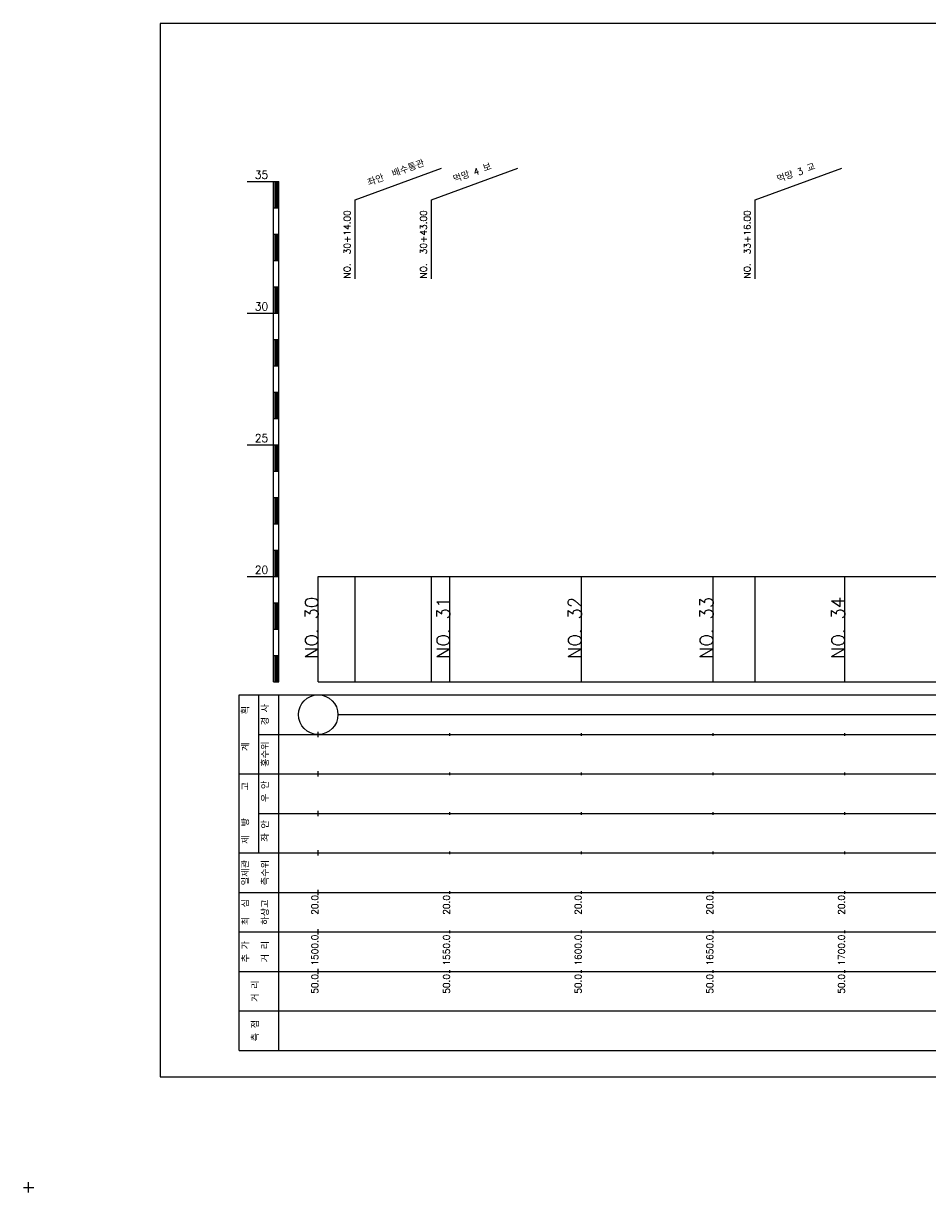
# Model space of a CAD drawing. Extents: x -2 to 685, y -2 to 1891.
# Tile 7 of 8: x -2 to 342, y 1447 to 1891. Entities that reach past the tile are written whole.
import ezdxf
from ezdxf.enums import TextEntityAlignment as Align

# ---------------------------------------------------------------- set-up
doc = ezdxf.new("R2010")
doc.units = 0
doc.header["$LTSCALE"] = 5
for name, color, linetype in [('BOX', 5, 'CONTINUOUS'), ('DT1', 3, 'CONTINUOUS'), ('LT1', 4, 'CONTINUOUS'), ('ST1', 7, 'CONTINUOUS')]:
    doc.layers.add(name, color=color, linetype=linetype)
doc.styles.add('GHS', font='ROMANS.shx', dxfattribs={"bigfont": 'GHS.shx'})

msp = doc.modelspace()

# ---------------------------------------------------------------- linework, layer by layer
at = {"layer": 'BOX'}
msp.add_lwpolyline([(50, 1491), (650, 1491), (650, 1891), (50, 1891), (50, 1491)], dxfattribs=at)
at = {"layer": 'LT1', "linetype": 'CONTINUOUS'}
for p, q in [((124, 1824), (156.89, 1835.97)), ((153, 1824), (185.89, 1835.97)), ((276, 1824), (308.89, 1835.97)), ((124, 1794), (124, 1824)), ((153, 1794), (153, 1824)), ((276, 1794), (276, 1824))]:
    msp.add_line(p, q, dxfattribs=at)
at = {"layer": 'LT1'}
for p, q in [((83, 1831), (93, 1831)), ((93, 1641), (93, 1831)), ((93, 1831), (95, 1831)), ((93.5, 1830.8), (93.5, 1821.2)), ((94, 1830.8), (94, 1821.2)), ((94.5, 1830.8), (94.5, 1821.2)), ((95, 1641), (95, 1831)), ((93, 1821), (95, 1821)), ((93, 1811), (95, 1811)), ((93.5, 1810.8), (93.5, 1801.2)), ((94, 1810.8), (94, 1801.2)), ((94.5, 1810.8), (94.5, 1801.2)), ((93, 1801), (95, 1801)), ((93, 1791), (95, 1791)), ((93.5, 1790.8), (93.5, 1781.2)), ((94, 1790.8), (94, 1781.2)), ((94.5, 1790.8), (94.5, 1781.2)), ((83, 1781), (93, 1781)), ((93, 1781), (95, 1781)), ((93, 1771), (95, 1771)), ((93.5, 1770.8), (93.5, 1761.2)), ((94, 1770.8), (94, 1761.2)), ((94.5, 1770.8), (94.5, 1761.2)), ((93, 1761), (95, 1761)), ((93, 1751), (95, 1751)), ((93.5, 1750.8), (93.5, 1741.2)), ((94, 1750.8), (94, 1741.2)), ((94.5, 1750.8), (94.5, 1741.2)), ((93, 1741), (95, 1741)), ((83, 1731), (93, 1731)), ((93, 1731), (95, 1731)), ((93.5, 1730.8), (93.5, 1721.2)), ((94, 1730.8), (94, 1721.2)), ((94.5, 1730.8), (94.5, 1721.2)), ((93, 1721), (95, 1721)), ((93, 1711), (95, 1711)), ((93.5, 1710.8), (93.5, 1701.2)), ((94, 1710.8), (94, 1701.2)), ((94.5, 1710.8), (94.5, 1701.2)), ((93, 1701), (95, 1701)), ((93, 1691), (95, 1691)), ((93.5, 1690.8), (93.5, 1681.2)), ((94, 1690.8), (94, 1681.2)), ((94.5, 1690.8), (94.5, 1681.2)), ((83, 1681), (93, 1681)), ((93, 1681), (95, 1681)), ((110, 1641), (110, 1681)), ((124, 1641), (124, 1681)), ((153, 1641), (153, 1681)), ((160, 1641), (160, 1681)), ((210, 1641), (210, 1681)), ((260, 1641), (260, 1681)), ((276, 1641), (276, 1681)), ((310, 1641), (310, 1681)), ((110, 1673.24), (110, 1675.24)), ((160, 1673.74), (160, 1674.74)), ((210, 1673.74), (210, 1674.74)), ((260, 1673.74), (260, 1674.74)), ((310, 1673.74), (310, 1674.74)), ((93, 1671), (95, 1671)), ((93.5, 1670.8), (93.5, 1661.2)), ((94, 1670.8), (94, 1661.2)), ((94.5, 1670.8), (94.5, 1661.2)), ((93, 1661), (95, 1661)), ((93, 1651), (95, 1651)), ((93.5, 1650.8), (93.5, 1641.2)), ((94, 1650.8), (94, 1641.2)), ((94.5, 1650.8), (94.5, 1641.2)), ((93, 1641), (95, 1641)), ((110, 1641), (610, 1641)), ((110, 1620), (110, 1622)), ((160, 1620.5), (160, 1621.5)), ((210, 1620.5), (210, 1621.5)), ((260, 1620.5), (260, 1621.5)), ((310, 1620.5), (310, 1621.5)), ((110, 1605), (110, 1607)), ((160, 1605.5), (160, 1606.5)), ((210, 1605.5), (210, 1606.5)), ((260, 1605.5), (260, 1606.5)), ((310, 1605.5), (310, 1606.5)), ((110, 1590), (110, 1592)), ((160, 1590.5), (160, 1591.5)), ((210, 1590.5), (210, 1591.5)), ((260, 1590.5), (260, 1591.5)), ((310, 1590.5), (310, 1591.5)), ((110, 1575), (110, 1577)), ((160, 1575.5), (160, 1576.5)), ((210, 1575.5), (210, 1576.5)), ((260, 1575.5), (260, 1576.5)), ((310, 1575.5), (310, 1576.5)), ((110, 1560), (110, 1562)), ((160, 1560.5), (160, 1561.5)), ((210, 1560.5), (210, 1561.5)), ((260, 1560.5), (260, 1561.5)), ((310, 1560.5), (310, 1561.5)), ((110, 1545), (110, 1547)), ((160, 1545.5), (160, 1546.5)), ((210, 1545.5), (210, 1546.5)), ((260, 1545.5), (260, 1546.5)), ((310, 1545.5), (310, 1546.5)), ((110, 1530), (110, 1532)), ((160, 1530.5), (160, 1531.5)), ((210, 1530.5), (210, 1531.5)), ((260, 1530.5), (260, 1531.5)), ((310, 1530.5), (310, 1531.5))]:
    msp.add_line(p, q, dxfattribs=at)
msp.add_lwpolyline([(110, 1681), (160, 1681), (210, 1681), (260, 1681), (310, 1681), (360, 1681), (410, 1681), (460, 1681), (510, 1681), (560, 1681), (610, 1681)], dxfattribs=at)
at = {"layer": 'ST1'}
for p, q in [((80, 1501), (80, 1636)), ((80, 1636), (623, 1636)), ((87.5, 1606), (87.5, 1636)), ((95, 1501), (95, 1636)), ((87.5, 1621), (623, 1621)), ((80, 1606), (623, 1606)), ((87.5, 1576), (87.5, 1606)), ((87.5, 1591), (623, 1591)), ((80, 1576), (623, 1576)), ((80, 1561), (623, 1561)), ((80, 1546), (623, 1546)), ((80, 1531), (623, 1531)), ((80, 1516), (623, 1516)), ((80, 1501), (623, 1501)), ((-2, 1449), (2, 1449)), ((0, 1447), (0, 1451))]:
    msp.add_line(p, q, dxfattribs=at)
at = {"layer": 'ST1', "linetype": 'CONTINUOUS'}
msp.add_line((117.5, 1628.5), (602.5, 1628.5), dxfattribs=at)
msp.add_circle((110, 1628.5), 7.5, dxfattribs=at)

# ---------------------------------------------------------------- texts
at = {"layer": 'DT1', "linetype": 'CONTINUOUS', "style": 'GHS'}
for s, rotation, p in [('좌안  배수통관', 20, (140, 1832.99)), ('먹망 4 보', 20, (169, 1832.99)), ('먹망 3 교', 20, (292, 1832.99)), ('  획', 90, (83.75, 1628.5)), ('경 사', 90, (91.25, 1628.5)), ('홍수위', 90, (91.25, 1613.5)), ('   계', 90, (83.75, 1613.5)), ('   고', 90, (83.75, 1598.5)), (' 우 안', 90, (91.25, 1598.5)), (' 제  방', 90, (83.75, 1583.5)), (' 좌 안', 90, (91.25, 1583.5)), ('일제관', 90, (83.75, 1568.5)), ('측수위', 90, (91.25, 1568.5)), ('최  심', 90, (83.75, 1553.5)), ('하상고', 90, (91.25, 1553.5)), ('추 가', 90, (83.75, 1538.5)), ('거 리', 90, (91.25, 1538.5)), ('거 리', 90, (87.5, 1523.5)), ('측 점', 90, (87.5, 1508.5))]:
    msp.add_text(s, height=2.5, rotation=rotation, dxfattribs=at).set_placement(p, align=Align.CENTER)
at = {"layer": 'DT1', "style": 'GHS'}
for s, p in [('35', (91, 1832)), ('30', (91, 1782)), ('25', (91, 1732)), ('20', (91, 1682))]:
    msp.add_text(s, height=3, dxfattribs=at).set_placement(p, align=Align.RIGHT)
at = {"layer": 'DT1', "linetype": 'CONTINUOUS', "style": 'GHS'}
for s, p in [('NO.  30+14.00', (122.25, 1794.12)), ('NO.  30+43.00', (151.25, 1794.12)), ('NO.  33+16.00', (274.25, 1794.12))]:
    msp.add_text(s, height=2.5, rotation=90, dxfattribs=at).set_placement(p)
at = {"layer": 'DT1', "style": 'GHS'}
for s, height, p in [('NO. 30', 5, (110, 1673.24)), ('NO. 31', 5, (160, 1673.24)), ('NO. 32', 5, (210, 1673.24)), ('NO. 33', 5, (260, 1673.24)), ('NO. 34', 5, (310, 1673.24)), (' 20.0', 2.5, (110, 1560)), (' 20.0', 2.5, (160, 1560)), (' 20.0', 2.5, (210, 1560)), (' 20.0', 2.5, (260, 1560)), (' 20.0', 2.5, (310, 1560)), ('  1500.0', 2.5, (110, 1545)), ('  1550.0', 2.5, (160, 1545)), ('  1600.0', 2.5, (210, 1545)), ('  1650.0', 2.5, (260, 1545)), ('  1700.0', 2.5, (310, 1545)), ('  50.0', 2.5, (110, 1530)), ('  50.0', 2.5, (160, 1530)), ('  50.0', 2.5, (210, 1530)), ('  50.0', 2.5, (260, 1530)), ('  50.0', 2.5, (310, 1530))]:
    msp.add_text(s, height=height, rotation=90, dxfattribs=at).set_placement(p, align=Align.RIGHT)

doc.saveas('drawing.dxf')
